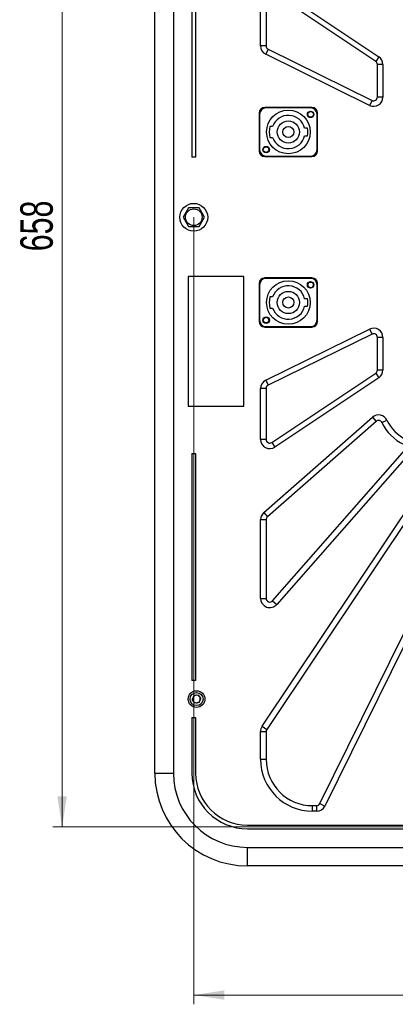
# Model space of a CAD drawing. Header units: millimetres. Extents: x 8 to 415, y 1 to 292.
# Tile 3 of 9: x 231 to 272, y 110 to 216. Entities that reach past the tile are written whole.
import ezdxf

# ---------------------------------------------------------------- set-up
doc = ezdxf.new("R2010")
doc.units = ezdxf.units.MM
doc.styles.add('SLDTEXTSTYLE1', font='TXT', dxfattribs={"width": 0.7})
doc.dimstyles.new('SLDDIMSTYLE0', dxfattribs={"dimtxt": 3.5, "dimasz": 3.302, "dimexe": 0, "dimexo": 0.0625, "dimgap": 0.875, "dimtad": 2, "dimlfac": 5, "dimrnd": 1e-09, "dimzin": 12, "dimdsep": 46, "dimtxsty": 'SLDTEXTSTYLE1', "dimsah": 1, "dimcen": 0.09, "dimadec": 0, "dimazin": 3, "dimtfac": 1, "dimtdec": 3, "dimtofl": 0, "dimtmove": 0, "dimatfit": 3, "dimfxl": 0, "dimfrac": 2, "dimtolj": 1, "dimtzin": 12, "dimarcsym": 0})

# ---------------------------------------------------------------- blocks, each defined once
blk = doc.blocks.new('_D_2')
at = {"color": 7, "linetype": 'Continuous', "lineweight": 0}
for p, q in [((249.88, 194.45), (249.88, 109.51)), ((339.48, 194.45), (339.48, 109.51)), ((249.88, 110.51), (339.48, 110.51))]:
    blk.add_line(p, q, dxfattribs=at)
at = {"color": 7, "linetype": 'Continuous', "lineweight": 18}
for points in [[(249.88, 110.51), (253.18, 110), (253.18, 111.02)], [(339.48, 110.51), (336.18, 111.02), (336.18, 110)]]:
    blk.add_solid(points, dxfattribs=at)
at = {"color": 7, "linetype": 'Continuous', "lineweight": 18, "insert": (290.65, 115.02), "char_height": 3.5, "attachment_point": 1, "style": 'SLDTEXTSTYLE1'}
blk.add_mtext('448', dxfattribs=at)
blk = doc.blocks.new('_D_3')
at = {"color": 7, "linetype": 'Continuous', "lineweight": 0}
for p, q in [((294.68, 260.25), (234.68, 260.25)), ((235.68, 128.65), (235.68, 260.25)), ((294.68, 128.65), (234.68, 128.65))]:
    blk.add_line(p, q, dxfattribs=at)
at = {"color": 7, "linetype": 'Continuous', "lineweight": 18}
for points in [[(235.68, 260.25), (235.17, 256.95), (236.19, 256.95)], [(235.68, 128.65), (236.19, 131.95), (235.17, 131.95)]]:
    blk.add_solid(points, dxfattribs=at)
at = {"color": 7, "linetype": 'Continuous', "lineweight": 18, "insert": (231.17, 190.78), "char_height": 3.5, "attachment_point": 1, "rotation": 90, "style": 'SLDTEXTSTYLE1'}
blk.add_mtext('658', dxfattribs=at)

msp = doc.modelspace()

# ---------------------------------------------------------------- linework, layer by layer
at = {"color": 7, "linetype": 'Continuous', "lineweight": 25}
for p, q in [((245.6793, 134.4516), (245.6793, 254.4516)), ((247.6793, 254.4516), (247.6793, 134.4516)), ((249.6793, 244.4541), (249.6793, 200.9516)), ((250.0793, 244.4541), (250.0793, 200.9516)), ((258.6348, 219.2573), (269.8348, 211.7737)), ((257.0793, 212.9467), (257.0793, 218.4258)), ((257.6793, 218.4258), (257.6793, 212.9467)), ((269.5015, 211.2748), (258.3015, 218.7584)), ((257.6793, 212.9467), (257.0793, 212.9467)), ((257.9023, 212.5879), (257.637, 212.0498)), ((257.9023, 212.5879), (269.1023, 207.0647)), ((268.837, 206.5266), (257.637, 212.0498)), ((269.8348, 211.7737), (269.5015, 211.2748)), ((270.2793, 210.9422), (269.6793, 210.9422)), ((269.6793, 207.4235), (269.6793, 210.9422)), ((270.2793, 210.9422), (270.2793, 207.4235)), ((270.2793, 207.4235), (269.6793, 207.4235)), ((262.6293, 206.3016), (257.5293, 206.3016)), ((262.4793, 206.2516), (257.6793, 206.2516)), ((269.1023, 207.0647), (268.837, 206.5266)), ((256.9293, 205.7016), (256.9293, 201.6016)), ((256.9793, 205.5516), (256.9793, 201.7516)), ((263.1793, 201.7516), (263.1793, 205.5516)), ((263.2293, 201.6016), (263.2293, 205.7016)), ((258.3822, 204.2516), (258.0822, 204.2516)), ((262.1343, 204.0516), (261.8343, 204.0516)), ((258.0822, 203.0516), (258.3822, 203.0516)), ((261.8343, 203.2516), (262.1343, 203.2516)), ((250.0793, 200.9516), (249.6793, 200.9516)), ((257.5293, 201.0016), (262.6293, 201.0016)), ((257.6793, 201.0516), (262.4793, 201.0516)), ((249.3019, 195.4516), (248.7246, 194.4516)), ((250.4566, 195.4516), (249.3019, 195.4516)), ((251.034, 194.4516), (250.4566, 195.4516)), ((248.7246, 194.4516), (249.3019, 193.4516)), ((249.3019, 193.4516), (250.4566, 193.4516)), ((250.4566, 193.4516), (251.034, 194.4516)), ((255.2793, 188.0516), (249.2793, 188.0516)), ((249.2793, 188.0516), (249.2793, 174.0516)), ((255.2793, 174.0516), (255.2793, 188.0516)), ((256.9293, 187.3016), (256.9293, 183.2016)), ((256.9793, 187.1516), (256.9793, 183.3516)), ((262.6293, 187.9016), (257.5293, 187.9016)), ((262.4793, 187.8516), (257.6793, 187.8516)), ((263.1793, 183.3516), (263.1793, 187.1516)), ((263.2293, 183.2016), (263.2293, 187.3016)), ((258.3822, 185.8516), (258.0822, 185.8516)), ((262.1343, 185.6516), (261.8343, 185.6516)), ((258.0822, 184.6516), (258.3822, 184.6516)), ((261.8343, 184.8516), (262.1343, 184.8516)), ((257.5293, 182.6016), (262.6293, 182.6016)), ((257.637, 176.8533), (268.837, 182.3766)), ((257.6793, 182.6516), (262.4793, 182.6516)), ((269.1023, 181.8384), (257.9023, 176.3152)), ((268.837, 182.3766), (269.1023, 181.8384)), ((269.6793, 177.9609), (269.6793, 181.4797)), ((270.2793, 181.4797), (269.6793, 181.4797)), ((270.2793, 181.4797), (270.2793, 177.9609)), ((258.3015, 170.1447), (269.5015, 177.6283)), ((269.5015, 177.6283), (269.8348, 177.1294)), ((270.2793, 177.9609), (269.6793, 177.9609)), ((257.637, 176.8533), (257.9023, 176.3152)), ((269.8348, 177.1294), (258.6348, 169.6458)), ((257.0793, 170.4773), (257.0793, 175.9565)), ((257.6793, 175.9565), (257.0793, 175.9565)), ((257.6793, 175.9565), (257.6793, 170.4773)), ((249.2793, 174.0516), (255.2793, 174.0516)), ((257.4199, 162.574), (269.1531, 172.8638)), ((269.5487, 172.4127), (257.8155, 162.1229)), ((269.1531, 172.8638), (269.5487, 172.4127)), ((270.1729, 172.2852), (270.7137, 172.5452)), ((257.6793, 170.4773), (257.0793, 170.4773)), ((258.3015, 170.1447), (258.6348, 169.6458)), ((257.2478, 139.5114), (277.3571, 169.6071)), ((277.856, 169.2738), (257.7467, 139.178)), ((258.38, 153.0602), (272.6403, 169.321)), ((249.6793, 168.9516), (249.6793, 144.4491)), ((249.6793, 168.9516), (250.0793, 168.9516)), ((250.0793, 168.9516), (250.0793, 144.4491)), ((273.0915, 168.9254), (258.8311, 152.6646)), ((263.4745, 131.1747), (282.0661, 168.8747)), ((282.6042, 168.6093), (264.0127, 130.9093)), ((257.0793, 161.8222), (257.6793, 161.8222)), ((257.0793, 153.3239), (257.0793, 161.8222)), ((257.4199, 162.574), (257.8155, 162.1229)), ((257.6793, 161.8222), (257.6793, 153.3239)), ((257.0793, 153.3239), (257.6793, 153.3239)), ((258.38, 153.0602), (258.8311, 152.6646)), ((250.0793, 144.4491), (249.6793, 144.4491)), ((249.8923, 142.8258), (249.7117, 142.3902)), ((249.9986, 142.016), (249.7117, 142.3902)), ((250.3599, 142.8872), (249.8923, 142.8258)), ((250.3599, 142.8872), (250.6468, 142.5129)), ((250.4662, 142.0773), (250.6468, 142.5129)), ((250.4662, 142.0773), (249.9986, 142.016)), ((249.6793, 140.4541), (250.0793, 140.4541)), ((249.6793, 140.4541), (249.6793, 134.4516)), ((250.0793, 140.4541), (250.0793, 134.4516)), ((257.2478, 139.5114), (257.7467, 139.178)), ((257.0793, 135.9516), (257.0793, 138.9558)), ((257.0793, 138.9558), (257.6793, 138.9558)), ((257.6793, 138.9558), (257.6793, 135.9516)), ((257.0793, 135.9516), (257.6793, 135.9516)), ((245.6793, 134.4516), (247.6793, 134.4516)), ((262.6793, 130.3516), (262.6793, 130.9516)), ((262.6793, 130.9516), (263.1158, 130.9516)), ((263.1158, 130.9516), (263.1158, 130.3516)), ((263.4745, 131.1747), (264.0127, 130.9093)), ((263.1158, 130.3516), (262.6793, 130.3516)), ((255.6793, 128.8516), (288.6793, 128.8516)), ((255.6793, 128.4516), (288.6793, 128.4516)), ((255.6793, 126.4516), (333.6793, 126.4516)), ((255.6793, 124.4516), (255.6793, 126.4516)), ((333.6793, 124.4516), (255.6793, 124.4516))]:
    msp.add_line(p, q, dxfattribs=at)
for centre, radius in [((260.0793, 203.6516), 2.35), ((262.4793, 205.5516), 0.35), ((262.4793, 205.5516), 0.3), ((260.0793, 203.6516), 1.2), ((260.0793, 203.6516), 0.6), ((257.6793, 201.7516), 0.35), ((257.6793, 201.7516), 0.3), ((249.8793, 194.4516), 1.5), ((249.8793, 194.4516), 0.9), ((260.0793, 185.2516), 2.35), ((262.4793, 187.1516), 0.35), ((262.4793, 187.1516), 0.3), ((260.0793, 185.2516), 1.2), ((260.0793, 185.2516), 0.6), ((257.6793, 183.3516), 0.35), ((257.6793, 183.3516), 0.3), ((250.1793, 142.4516), 0.9), ((250.1793, 142.4516), 0.7)]:
    msp.add_circle(centre, radius, dxfattribs=at)
for centre, radius, start, end in [((258.0793, 212.9467), 1, 180, 243.75), ((258.0793, 212.9467), 0.4, 180, 243.75), ((269.2793, 210.9422), 1, 0, 56.25), ((269.2793, 210.9422), 0.4, 0, 56.25), ((269.2793, 207.4235), 1, 243.75, 0), ((269.2793, 207.4235), 0.4, 243.75, 0), ((257.5293, 205.7016), 0.6, 90, 180), ((257.6793, 205.5516), 0.7, 90, 180), ((262.4793, 205.5516), 0.7, 0, 90), ((262.6293, 205.7016), 0.6, 0, 90), ((260.0793, 203.6516), 1.8, 12.839588, 160.528779), ((260.7378, 203.6516), 2.7225, 167.268465, 192.731535), ((260.7926, 203.6516), 1.4, 343.39845, 16.60155), ((260.0793, 203.6516), 1.8, 199.471221, 347.160412), ((257.5293, 201.6016), 0.6, 180, 270), ((257.6793, 201.7516), 0.7, 180, 270), ((262.4793, 201.7516), 0.7, 270, 0), ((262.6293, 201.6016), 0.6, 270, 0), ((257.5293, 187.3016), 0.6, 90, 180), ((257.6793, 187.1516), 0.7, 90, 180), ((260.0793, 185.2516), 1.8, 12.839588, 160.528779), ((262.4793, 187.1516), 0.7, 0, 90), ((262.6293, 187.3016), 0.6, 0, 90), ((260.7378, 185.2516), 2.7225, 167.268465, 192.731535), ((260.7926, 185.2516), 1.4, 343.39845, 16.60155), ((260.0793, 185.2516), 1.8, 199.471221, 347.160412), ((257.5293, 183.2016), 0.6, 180, 270), ((257.6793, 183.3516), 0.7, 180, 270), ((262.4793, 183.3516), 0.7, 270, 0), ((262.6293, 183.2016), 0.6, 270, 0), ((269.2793, 181.4797), 1, 0, 116.25), ((269.2793, 181.4797), 0.4, 0, 116.25), ((269.2793, 177.9609), 0.4, 303.75, 0), ((269.2793, 177.9609), 1, 303.75, 0), ((258.0793, 175.9565), 1, 116.25, 180), ((258.0793, 175.9565), 0.4, 116.25, 180), ((269.8124, 172.1119), 1, 25.675194, 131.25), ((269.8124, 172.1119), 0.4, 25.675194, 131.25), ((274.6793, 174.4516), 5, 205.675194, 244.324806), ((274.6793, 174.4516), 4.4, 205.675194, 244.324806), ((258.0793, 170.4773), 1, 180, 303.75), ((258.0793, 170.4773), 0.4, 180, 303.75), ((258.0793, 161.8222), 1, 131.25, 180), ((258.0793, 161.8222), 0.4, 131.25, 180), ((258.0793, 153.3239), 1, 180, 318.75), ((258.0793, 153.3239), 0.4, 180, 318.75), ((250.1793, 142.4516), 0.4084, 157.477326, 217.477326), ((250.1793, 142.4516), 0.4084, 97.477326, 157.477326), ((250.1793, 142.4516), 0.4084, 37.477326, 97.477326), ((250.1793, 142.4516), 0.4084, 337.477326, 37.477326), ((250.1793, 142.4516), 0.4084, 217.477326, 277.477326), ((250.1793, 142.4516), 0.4084, 277.477326, 337.477326), ((258.0793, 138.9558), 1, 146.25, 180), ((258.0793, 138.9558), 0.4, 146.25, 180), ((262.6793, 135.9516), 5.6, 180, 270), ((262.6793, 135.9516), 5, 180, 270), ((255.6793, 134.4516), 10, 180, 270), ((255.6793, 134.4516), 8, 180, 270), ((255.6793, 134.4516), 6, 180, 270), ((255.6793, 134.4516), 5.6, 180, 270), ((263.1158, 131.3516), 0.4, 270, 333.75), ((263.1158, 131.3516), 1, 270, 333.75)]:
    msp.add_arc(centre, radius, start, end, dxfattribs=at)

# ---------------------------------------------------------------- dimensions: what is measured, and where the dimension line sits
at = {"color": 7, "linetype": 'Continuous', "lineweight": 18}
dim = msp.add_linear_dim(base=(235.6793, 260.2516), p1=(294.6793, 128.6516), p2=(294.6793, 260.2516), angle=90, dimstyle='SLDDIMSTYLE0', dxfattribs=at)
dim.commit()
dim.dimension.update_dxf_attribs({"geometry": '_D_3', "text_midpoint": (235.6793, 194.4516), "dimtype": 160})
dim = msp.add_linear_dim(base=(339.4793, 110.5117), p1=(249.8793, 194.4516), p2=(339.4793, 194.4516), dimstyle='SLDDIMSTYLE0', dxfattribs=at)
dim.commit()
dim.dimension.update_dxf_attribs({"geometry": '_D_2', "text_midpoint": (294.6793, 110.5117), "dimtype": 160})

doc.saveas('drawing.dxf')
